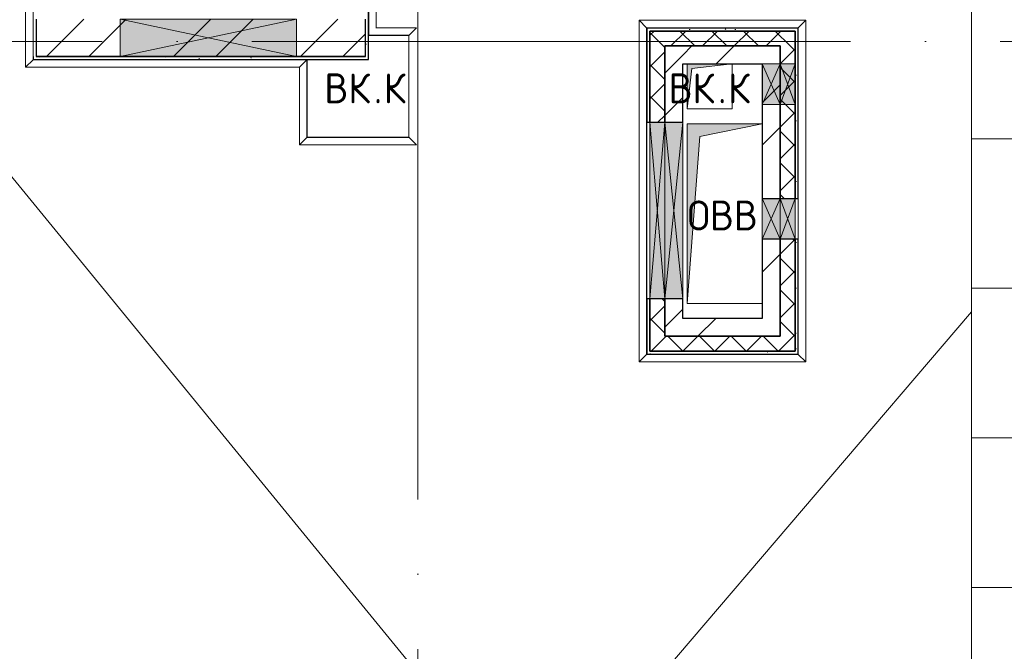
# Model space of a CAD drawing. Header units: millimetres. Extents: x -30540 to 150652, y -11730 to 123410.
# Tile 20 of 113: x -7825 to -1246, y 67575 to 71796. Entities that reach past the tile are written whole.
import ezdxf

# ---------------------------------------------------------------- set-up
doc = ezdxf.new("R2010")
doc.units = ezdxf.units.MM
doc.linetypes.add('ADSK_Линия сетки', pattern=[5000, 4000, -500, 0, -500])
for name, color, linetype, lineweight in [('A-____-NOTE-TEXT', 7, 'Continuous', 18), ('A-FLOR-____-OTLN', 7, 'Continuous', 18), ('A-GENM-____-OTLN', 7, 'Continuous', 18), ('A-GLAZ-____-MCUT', 7, 'Continuous', 9), ('A-GLAZ-____-OTLN', 7, 'Continuous', 18), ('A-ROOF-____-OTLN', 7, 'Continuous', 18), ('A-ROOF-____-PATT', 7, 'Continuous', 18), ('A-WALL-____-MCUT', 7, 'Continuous', 40), ('A-WALL-____-OTLN', 7, 'Continuous', 18), ('A-WALL-____-PATT', 7, 'Continuous', 40), ('I-WALL-____-MCUT', 7, 'Continuous', 40), ('I-WALL-____-OTLN', 7, 'Continuous', 18), ('M-EQPM-____-OTLN', 7, 'Continuous', 18), ('S-GRID-____-OTLN', 7, 'Continuous', 9)]:
    doc.layers.add(name, color=color, linetype=linetype, lineweight=lineweight)
doc.styles.add('GOST Common', font='GOST_Common.ttf', dxfattribs={"height": 200})
pattern_1 = [(45, (0, 0), (-424.264, 424.264), []), (45, (0, 282.8), (-424.264, 424.264), [])]
pattern_2 = [(45, (0, 0), (-106.06602, 106.06602), []), (135, (0, 0), (-106.06602, -106.06602), [])]
pattern_3 = [(0, (0, 0), (406.4, 101.6), [6.706, -298.094, 6.706, -298.094, -1625.6]), (0, (0, 0), (406.4, 101.6), [-609.6, 6.706, -602.894, 6.706, -298.094, -711.2]), (0, (0, 0), (406.4, 101.6), [-1524, 6.706, -196.494, 6.706, -501.294]), (120, (152.4, 50.8), (-291.18818, 301.15272), [6.706, -298.094, 6.706, -298.094, -1625.6]), (120, (152.4, 50.8), (-291.18818, 301.15272), [-609.6, 6.706, -602.894, 6.706, -298.094, -711.2]), (120, (152.4, 50.8), (-291.18818, 301.15272), [-1524, 6.706, -196.494, 6.706, -501.294]), (240, (203.2, 254), (-115.21182, -402.75272), [6.706, -298.094, 6.706, -298.094, -1625.6]), (240, (203.2, 254), (-115.21182, -402.75272), [-609.6, 6.706, -602.894, 6.706, -298.094, -711.2]), (240, (203.2, 254), (-115.21182, -402.75272), [-1524, 6.706, -196.494, 6.706, -501.294])]

# ---------------------------------------------------------------- blocks, each defined once
blk = doc.blocks.new('АР_Канал вертикальный прямоугольный - ВК_К-V8-Кровля ЭЛ')
at = {"layer": 'M-EQPM-____-OTLN', "lineweight": 13, "true_color": 0xe2e2e2}
blk.add_hatch(color=254, dxfattribs=at).paths.add_polyline_path([(-150, -150), (-120, 120), (150, 150), (-150, 150)])
at = {"layer": 'M-EQPM-____-OTLN', "color": 253, "lineweight": 13, "true_color": 0xaaaaaa}
for p, q in [((-150, 150), (-150, -150)), ((-150, 150), (-150, -150)), ((-150, -150), (-150, 150)), ((-120, 120), (150, 150)), ((-120, 120), (150, 150)), ((150, -150), (150, 150)), ((150, 150), (150, -150)), ((-150, -150), (-120, 120)), ((-150, -150), (-120, 120)), ((-150, -150), (150, -150)), ((150, -150), (-150, -150))]:
    blk.add_line(p, q, dxfattribs=at)
blk = doc.blocks.new('АР_Канал вертикальный прямоугольный - ОВВ-5078260-Кровля ЭЛ')
at = {"layer": 'M-EQPM-____-OTLN', "lineweight": 13, "true_color": 0xe2e2e2}
blk.add_hatch(color=254, dxfattribs=at).paths.add_polyline_path([(-250, -600), (-165, 515), (250, 600), (-250, 600), (-250, -473.1)])
at = {"layer": 'M-EQPM-____-OTLN', "color": 253, "lineweight": 13, "true_color": 0xaaaaaa}
for p, q in [((250, 600), (-250, 600)), ((-250, 600), (-250, -600)), ((250, 600), (-250, 600)), ((-250, 600), (-250, -600)), ((-250, -600), (-250, 600)), ((-250, 600), (250, 600)), ((-165, 515), (250, 600)), ((-165, 515), (250, 600)), ((-250, -600), (-165, 515)), ((-250, -600), (-165, 515)), ((-250, -600), (250, -600)), ((250, -600), (-250, -600))]:
    blk.add_line(p, q, dxfattribs=at)
blk = doc.blocks.new('АР_Отверстие прямоугольное - ОВВ-8089001-Кровля ЭЛ')
at = {"layer": 'A-GLAZ-____-OTLN', "lineweight": 13, "true_color": 0xf0f0f0}
blk.add_hatch(color=7, dxfattribs=at).paths.add_polyline_path([(-465, 125), (-465, -125), (715, -125), (715, 125)])
at = {"layer": 'A-GLAZ-____-MCUT', "color": 253, "lineweight": 15, "true_color": 0xaaaaaa}
for p, q in [((-465, 125), (-465, -125)), ((715, 125), (715, -125))]:
    blk.add_line(p, q, dxfattribs=at)
at = {"layer": 'A-GLAZ-____-OTLN', "color": 253, "lineweight": 5, "true_color": 0xaaaaaa}
for p, q in [((715, 125), (-465, -125)), ((-465, 125), (715, -125))]:
    blk.add_line(p, q, dxfattribs=at)
at = {"layer": 'A-GLAZ-____-OTLN', "color": 253, "lineweight": 13, "true_color": 0xaaaaaa}
for p, q in [((715, 125), (-465, 125)), ((-465, 125), (-465, -125)), ((715, -125), (715, 125)), ((-465, -125), (715, -125))]:
    blk.add_line(p, q, dxfattribs=at)
blk = doc.blocks.new('АР_Отверстие прямоугольное - ОВВ-7467230-Кровля ЭЛ')
at = {"layer": 'A-GLAZ-____-OTLN', "lineweight": 13, "true_color": 0xf0f0f0}
blk.add_hatch(color=7, dxfattribs=at).paths.add_polyline_path([(715, -60), (715, 60), (-465, 60), (-465, -60), (618.1, -60)])
at = {"layer": 'A-GLAZ-____-MCUT', "color": 253, "lineweight": 15, "true_color": 0xaaaaaa}
for p, q in [((-465, 60), (-465, -60)), ((715, 60), (715, -60))]:
    blk.add_line(p, q, dxfattribs=at)
at = {"layer": 'A-GLAZ-____-OTLN', "color": 253, "lineweight": 5, "true_color": 0xaaaaaa}
for p, q in [((715, 60), (-465, -60)), ((-465, 60), (715, -60))]:
    blk.add_line(p, q, dxfattribs=at)
at = {"layer": 'A-GLAZ-____-OTLN', "color": 253, "lineweight": 13, "true_color": 0xaaaaaa}
for p, q in [((715, 60), (-465, 60)), ((-465, 60), (-465, -60)), ((715, -60), (715, 60)), ((-465, -60), (715, -60))]:
    blk.add_line(p, q, dxfattribs=at)
blk = doc.blocks.new('АР_Отверстие прямоугольное - ОВВ-7976082-Кровля ЭЛ')
at = {"layer": 'A-GLAZ-____-OTLN', "lineweight": 13, "true_color": 0xf0f0f0}
blk.add_hatch(color=7, dxfattribs=at).paths.add_polyline_path([(-10, 60), (-10, -60), (260, -60), (260, 60)])
at = {"layer": 'A-GLAZ-____-MCUT', "color": 253, "lineweight": 15, "true_color": 0xaaaaaa}
for p, q in [((-10, 60), (-10, -60)), ((260, 60), (260, -60))]:
    blk.add_line(p, q, dxfattribs=at)
at = {"layer": 'A-GLAZ-____-OTLN', "color": 253, "lineweight": 5, "true_color": 0xaaaaaa}
for p, q in [((260, 60), (-10, -60)), ((-10, 60), (260, -60))]:
    blk.add_line(p, q, dxfattribs=at)
at = {"layer": 'A-GLAZ-____-OTLN', "color": 253, "lineweight": 13, "true_color": 0xaaaaaa}
for p, q in [((260, 60), (-10, 60)), ((-10, 60), (-10, -60)), ((260, -60), (260, 60)), ((-10, -60), (260, -60))]:
    blk.add_line(p, q, dxfattribs=at)
blk = doc.blocks.new('АР_Отверстие прямоугольное - ОВВ-7976011-Кровля ЭЛ')
at = {"layer": 'A-GLAZ-____-OTLN', "lineweight": 13, "true_color": 0xf0f0f0}
blk.add_hatch(color=7, dxfattribs=at).paths.add_polyline_path([(260, 50), (-10, 50), (-10, -50), (260, -50)])
at = {"layer": 'A-GLAZ-____-MCUT', "color": 253, "lineweight": 15, "true_color": 0xaaaaaa}
for p, q in [((-10, 50), (-10, -50)), ((260, 50), (260, -50))]:
    blk.add_line(p, q, dxfattribs=at)
at = {"layer": 'A-GLAZ-____-OTLN', "color": 253, "lineweight": 5, "true_color": 0xaaaaaa}
for p, q in [((260, 50), (-10, -50)), ((-10, 50), (260, -50))]:
    blk.add_line(p, q, dxfattribs=at)
at = {"layer": 'A-GLAZ-____-OTLN', "color": 253, "lineweight": 13, "true_color": 0xaaaaaa}
for p, q in [((260, 50), (-10, 50)), ((-10, 50), (-10, -50)), ((260, -50), (260, 50)), ((-10, -50), (260, -50))]:
    blk.add_line(p, q, dxfattribs=at)
blk = doc.blocks.new('АР_Отверстие прямоугольное - ОВВ-7467306-Кровля ЭЛ')
at = {"layer": 'A-GLAZ-____-OTLN', "lineweight": 13, "true_color": 0xf0f0f0}
blk.add_hatch(color=7, dxfattribs=at).paths.add_polyline_path([(-465, -50), (715, -50), (715, 50), (-465, 50)])
at = {"layer": 'A-GLAZ-____-MCUT', "color": 253, "lineweight": 15, "true_color": 0xaaaaaa}
for p, q in [((-465, 50), (-465, -50)), ((715, 50), (715, -50))]:
    blk.add_line(p, q, dxfattribs=at)
at = {"layer": 'A-GLAZ-____-OTLN', "color": 253, "lineweight": 5, "true_color": 0xaaaaaa}
for p, q in [((715, 50), (-465, -50)), ((-465, 50), (715, -50))]:
    blk.add_line(p, q, dxfattribs=at)
at = {"layer": 'A-GLAZ-____-OTLN', "color": 253, "lineweight": 13, "true_color": 0xaaaaaa}
for p, q in [((715, 50), (-465, 50)), ((-465, 50), (-465, -50)), ((715, -50), (715, 50)), ((-465, -50), (715, -50))]:
    blk.add_line(p, q, dxfattribs=at)
blk = doc.blocks.new('АР_Отверстие прямоугольное - ВК-8884799-Кровля ЭЛ')
at = {"layer": 'A-GLAZ-____-OTLN', "lineweight": 13, "true_color": 0xf0f0f0}
blk.add_hatch(color=7, dxfattribs=at).paths.add_polyline_path([(196.6, 60), (-10, 60), (-10, -60), (260, -60), (260, 60)])
at = {"layer": 'A-GLAZ-____-MCUT', "color": 253, "lineweight": 15, "true_color": 0xaaaaaa}
for p, q in [((-10, 60), (-10, -60)), ((260, 60), (260, -60))]:
    blk.add_line(p, q, dxfattribs=at)
at = {"layer": 'A-GLAZ-____-OTLN', "color": 253, "lineweight": 5, "true_color": 0xaaaaaa}
for p, q in [((260, 60), (-10, -60)), ((-10, 60), (260, -60))]:
    blk.add_line(p, q, dxfattribs=at)
at = {"layer": 'A-GLAZ-____-OTLN', "color": 253, "lineweight": 13, "true_color": 0xaaaaaa}
for p, q in [((260, 60), (-10, 60)), ((-10, 60), (-10, -60)), ((260, -60), (260, 60)), ((-10, -60), (260, -60))]:
    blk.add_line(p, q, dxfattribs=at)
blk = doc.blocks.new('АР_Отверстие прямоугольное - ВК-8884833-Кровля ЭЛ')
at = {"layer": 'A-GLAZ-____-OTLN', "lineweight": 13, "true_color": 0xf0f0f0}
blk.add_hatch(color=7, dxfattribs=at).paths.add_polyline_path([(-10, -50), (260, -50), (260, 50), (-10, 50)])
at = {"layer": 'A-GLAZ-____-MCUT', "color": 253, "lineweight": 15, "true_color": 0xaaaaaa}
for p, q in [((-10, 50), (-10, -50)), ((260, 50), (260, -50))]:
    blk.add_line(p, q, dxfattribs=at)
at = {"layer": 'A-GLAZ-____-OTLN', "color": 253, "lineweight": 5, "true_color": 0xaaaaaa}
for p, q in [((260, 50), (-10, -50)), ((-10, 50), (260, -50))]:
    blk.add_line(p, q, dxfattribs=at)
at = {"layer": 'A-GLAZ-____-OTLN', "color": 253, "lineweight": 13, "true_color": 0xaaaaaa}
for p, q in [((260, 50), (-10, 50)), ((-10, 50), (-10, -50)), ((260, -50), (260, 50)), ((-10, -50), (260, -50))]:
    blk.add_line(p, q, dxfattribs=at)
blk = doc.blocks.new('_GM_Dt-St-D_Фартук гнутый из оцинкованной стали_Пристенный_Тип 1__c-верхняя кромка с отгибом_ - ФС-1_3_50х70У100-1_5_t__RAL7016-8061170-Кровля ЭЛ')
at = {"layer": 'A-GENM-____-OTLN', "color": 253, "lineweight": 13, "true_color": 0xaaaaaa}
for p, q in [((0, 50), (1113, 50)), ((50, 0), (0, 50)), ((50, 0), (1063, 0)), ((50, 0), (50, -1.5)), ((1113, 50), (1063, 0)), ((1063, -1.5), (1063, 0))]:
    blk.add_line(p, q, dxfattribs=at)
blk = doc.blocks.new('_GM_Dt-St-D_Фартук гнутый из оцинкованной стали_Пристенный_Тип 1__c-верхняя кромка с отгибом_ - ФС-1_3_50х70У100-1_5_t__RAL7016-8063882-Кровля ЭЛ')
at = {"layer": 'A-GENM-____-OTLN', "color": 253, "lineweight": 13, "true_color": 0xaaaaaa}
for p, q in [((0, -50), (50, 0)), ((50, 1.5), (50, 0)), ((1063, 0), (50, 0)), ((1063, 0), (1063, 1.5)), ((1113, -50), (0, -50)), ((1063, 0), (1113, -50))]:
    blk.add_line(p, q, dxfattribs=at)
blk = doc.blocks.new('_GM_Dt-St-D_Фартук гнутый из оцинкованной стали_Пристенный_Тип 1__c-верхняя кромка с отгибом_ - ФС-1_3_50х70У100-1_5_t__RAL7016-V16-Кровля ЭЛ')
at = {"layer": 'A-GENM-____-OTLN', "color": 253, "lineweight": 13, "true_color": 0xaaaaaa}
for p, q in [((0, 50), (2283, 50)), ((50, 0), (0, 50)), ((50, 0), (2233, 0)), ((50, 0), (50, -1.5)), ((2283, 50), (2233, 0)), ((2233, -1.5), (2233, 0))]:
    blk.add_line(p, q, dxfattribs=at)
blk = doc.blocks.new('_GM_Dt-St-D_Фартук гнутый из оцинкованной стали_Пристенный_Тип 1__c-верхняя кромка с отгибом_ - ФС-1_3_50х70У100-1_5_t__RAL7016-8064487-Кровля ЭЛ')
at = {"layer": 'A-GENM-____-OTLN', "color": 253, "lineweight": 13, "true_color": 0xaaaaaa}
for p, q in [((50, 1.5), (50, 0)), ((2233, 0), (50, 0)), ((2233, 0), (2233, 1.5)), ((2233, 0), (2283, -50)), ((0, -50), (50, 0)), ((2283, -50), (0, -50))]:
    blk.add_line(p, q, dxfattribs=at)
blk = doc.blocks.new('_GM_Dt-St-D_Фартук гнутый из оцинкованной стали_Пристенный_Тип 1__c-верхняя кромка с отгибом_ - ФС-1_3_50х70У100-1_5_t__RAL7016-9134436-Кровля ЭЛ')
at = {"layer": 'A-GENM-____-OTLN', "color": 253, "lineweight": 13, "true_color": 0xaaaaaa}
for p, q in [((0, 1.5), (0, 0)), ((2230, 1.5), (0, 1.5)), ((2251.5, 0), (0, 0)), ((0, -50), (0, 0)), ((2251.5, 0), (2251.5, 1.5)), ((2251.5, 0), (2301.5, -50)), ((2301.5, -50), (0, -50))]:
    blk.add_line(p, q, dxfattribs=at)
blk = doc.blocks.new('_GM_Dt-St-D_Фартук гнутый из оцинкованной стали_Пристенный_Тип 1__c-верхняя кромка с отгибом_ - ФС-1_3_50х70У100-1_5_t__RAL7016-8948715-Кровля ЭЛ')
at = {"layer": 'A-GENM-____-OTLN', "color": 253, "lineweight": 13, "true_color": 0xaaaaaa}
for p, q in [((0, -50), (50, 0)), ((50, 1.5), (50, 0)), ((321.5, 0), (50, 0)), ((271.5, -50), (0, -50))]:
    blk.add_line(p, q, dxfattribs=at)
blk = doc.blocks.new('_GM_Dt-St-D_Фартук гнутый из оцинкованной стали_Пристенный_Тип 1__c-верхняя кромка с отгибом_ - ФС-1_3_50х70У100-1_5_t__RAL7016-8948870-Кровля ЭЛ')
at = {"layer": 'A-GENM-____-OTLN', "color": 253, "lineweight": 13, "true_color": 0xaaaaaa}
for p, q in [((0, -50), (50, 0)), ((50, 1.5), (50, 0)), ((732.8, 0), (50, 0)), ((732.8, 0), (732.8, 1.5)), ((732.8, 0), (782.8, -50)), ((782.8, -50), (0, -50))]:
    blk.add_line(p, q, dxfattribs=at)
blk = doc.blocks.new('_GM_Dt-St-D_Фартук гнутый из оцинкованной стали_Пристенный_Тип 1__c-верхняя кромка с отгибом_ - ФС-1_3_50х70У100-1_5_t__RAL7016-9134435-Кровля ЭЛ')
at = {"layer": 'A-GENM-____-OTLN', "color": 253, "lineweight": 13, "true_color": 0xaaaaaa}
for p, q in [((0, 50), (519.8, 50)), ((50, 0), (0, 50)), ((50, 0), (569.8, 0)), ((50, 0), (50, -1.5)), ((519.8, 50), (569.8, 0)), ((569.8, -1.5), (569.8, 0))]:
    blk.add_line(p, q, dxfattribs=at)
blk = doc.blocks.new('_GM_Dt-St-D_Фартук гнутый из оцинкованной стали_Пристенный_Тип 1__c-верхняя кромка с отгибом_ - ФС-1_3_50х70У100-1_5_t__RAL7016-9134440-Кровля ЭЛ')
at = {"layer": 'A-GENM-____-OTLN', "color": 253, "lineweight": 13, "true_color": 0xaaaaaa}
for p, q in [((0, 50), (450, 50)), ((0, 0), (0, 50)), ((0, 0), (500, 0)), ((0, 0), (0, -1.5))]:
    blk.add_line(p, q, dxfattribs=at)
blk = doc.blocks.new('_GM_Dt-St-D_Фартук гнутый из оцинкованной стали_Пристенный_Тип 1__c-верхняя кромка с отгибом_ - ФС-1_3_50х70У100-1_5_t__RAL7016-9134461-Кровля ЭЛ')
at = {"layer": 'A-GENM-____-OTLN', "color": 253, "lineweight": 13, "true_color": 0xaaaaaa}
for p, q in [((50, 1.5), (50, 0)), ((1881.5, 0), (50, 0)), ((0, -50), (50, 0)), ((1831.5, -50), (0, -50))]:
    blk.add_line(p, q, dxfattribs=at)
blk = doc.blocks.new('Наметкина 10_РД_АР_К1_отсоединено_rvt-1-Кровля ЭЛ')
at = {"layer": 'A-ROOF-____-PATT', "lineweight": 5, "true_color": 0xd2d2d2}
h = blk.add_hatch(dxfattribs=at)
h.set_pattern_fill('FP_6', color=254, style=0, pattern_type=2)
h.set_pattern_definition([(0, (0, 0), (0, 1000), []), (90, (0, 0), (-1000, 6e-14), [])])
h.paths.add_polyline_path([(-4928.5, 32164), (8725.3, 32164), (8725.3, 43350), (935.3, 43350), (935.3, 54289), (-1644.7, 54289), (-1644.7, 60150), (-464.7, 60150), (-464.7, 69650), (1013.8, 69650), (1012.3, 81278.5), (-1636.2, 81278.5), (-1636.2, 86641.5), (-564.7, 86641.5), (-564.7, 91950), (655.3, 91950), (655.3, 88074), (1555.3, 88074), (1555.3, 91850), (4135.3, 91850), (4135.3, 88074), (5035.3, 88074), (5035.3, 92950), (-11844.7, 92950), (-11844.7, 87234), (-10944.7, 87234), (-10944.7, 91950), (-8944.7, 91950), (-8944.7, 89950), (-8964.7, 89950), (-8964.7, 81980), (-13264.7, 81980), (-13264.7, 80980), (-7964.7, 80980), (-7964.7, 86374), (-6114.7, 86374), (-6114.7, 91950), (-1664.7, 91950), (-1664.7, 87470), (-2464.7, 87470), (-2464.7, 85540), (-4939.3, 85540), (-4939.3, 83313.9), (-4582.2, 83520), (-4577.2, 83511.3), (-4939.3, 83302.3), (-4939.3, 83171.5), (-3443.5, 83171.5), (-4032.2, 83511.3), (-4027.2, 83520), (-3423.5, 83171.5), (-2708.2, 83170), (-2708.2, 79971.5), (113.8, 79971.5), (113.8, 79650), (135.3, 79650), (135.3, 79350), (113.8, 79350), (113.8, 72890), (-2634.7, 72890), (-2634.7, 77050), (-12364.7, 77050), (-12364.7, 60150), (-3984.5, 60150), (-3984.5, 61050), (-11464.7, 61050), (-11464.7, 66650), (-10005.7, 66650), (-10005.7, 67499.8), (-9905.7, 67499.8), (-9905.7, 66650), (-8064.7, 66650), (-8064.7, 71650), (-8964.7, 71650), (-8964.7, 67650), (-11464.7, 67650), (-11464.7, 76050), (-3634.7, 76050), (-3634.7, 71890), (-1464.7, 71890), (-1464.7, 61050), (-3884.5, 61050), (-3884.5, 60150), (-2644.7, 60150), (-2644.7, 56441.5), (-2423.2, 56439.9), (-2423.2, 55268.5), (-2644.7, 55268.5), (-2644.7, 54289), (-3224.7, 54289), (-3224.3, 49541.5), (-2224.7, 49541.5), (-2224.7, 53389), (-164.7, 53389), (-164.7, 43954), (-5124.7, 43954), (-5123.2, 43431.5), (-5073.2, 43431.5), (-5073.2, 41668.5), (-5124.7, 41668.5), (-5124.7, 40650), (-3749.7, 40650), (-3749.7, 42500), (-3326.2, 42500), (-3304.7, 42521.5), (5456.8, 42521.5), (5456.8, 42500), (7825.3, 42500), (7825.3, 33064), (-5614.7, 33064), (-5614.7, 35439), (-2114.7, 35439), (-2114.7, 36339), (-6514.7, 36339), (-6514.7, 33064), (-11464.7, 33064), (-11464.7, 38676.9), (-8114.7, 38676.9), (-8114.7, 39950), (-11064.7, 39950), (-11062.7, 41950), (-8114.7, 41949), (-8114.7, 46108.5), (-5124.7, 46108.5), (-5124.7, 43980), (-4214.7, 43980), (-4214.7, 47208.5), (-6206.2, 47208.5), (-6206.2, 47964), (-9014.7, 47964), (-9015.7, 42949), (-11464.7, 42949), (-11464.7, 55136), (-12364.7, 55136), (-12364.7, 32164)])
at = {"layer": 'A-WALL-____-PATT', "lineweight": 5, "true_color": 0xaaaaaa}
h = blk.add_hatch(dxfattribs=at)
h.set_pattern_fill('FP_8', color=253, style=0, pattern_type=2)
h.set_pattern_definition(pattern_3)
h.paths.add_polyline_path([(-5514.7, 71530), (-5494.7, 71530), (-5494.7, 72190), (-5514.7, 72190), (-5514.7, 71550)])
h.paths.add_polyline_path([(-5494.7, 73760), (-5494.7, 75600), (-5514.7, 75600), (-5514.7, 73760)])
h = blk.add_hatch(dxfattribs=at)
h.set_pattern_fill('FP_2', color=253, style=0, pattern_type=2)
h.set_pattern_definition(pattern_1)
h.paths.add_polyline_path([(-5974.7, 71550), (-5514.7, 71550), (-5514.7, 71800), (-7714.7, 71800), (-7714.7, 71550), (-7154.7, 71550)])
h = blk.add_hatch(dxfattribs=at)
h.set_pattern_fill('FP_8', color=253, style=0, pattern_type=2)
h.set_pattern_definition(pattern_3)
h.paths.add_polyline_path([(-2644.7, 71720), (-2624.7, 71720), (-2624.7, 71740), (-3634.7, 71740), (-3634.7, 71720), (-2884.9, 71720)])
h = blk.add_hatch(dxfattribs=at)
h.set_pattern_fill('FP_8', color=253, style=0, pattern_type=2)
h.set_pattern_definition(pattern_3)
h.paths.add_polyline_path([(-3614.7, 69560), (-3614.7, 69930), (-3634.7, 69930), (-3634.7, 69560)])
h.paths.add_polyline_path([(-3614.7, 71110), (-3614.7, 71720), (-3634.7, 71720), (-3634.7, 71110)])
h = blk.add_hatch(dxfattribs=at)
h.set_pattern_fill('FP_3', color=253, style=0, pattern_type=2)
h.set_pattern_definition(pattern_2)
h.paths.add_polyline_path([(-2744.7, 71620), (-2644.7, 71620), (-2644.7, 71720), (-3614.7, 71720), (-3614.7, 71620), (-2884.9, 71620)])
h = blk.add_hatch(dxfattribs=at)
h.set_pattern_fill('FP_8', color=253, style=0, pattern_type=2)
h.set_pattern_definition(pattern_3)
h.paths.add_polyline_path([(-2644.7, 69560), (-2624.7, 69560), (-2624.7, 70330), (-2644.7, 70330), (-2644.7, 69580)])
h.paths.add_polyline_path([(-2624.7, 70600), (-2624.7, 71720), (-2644.7, 71720), (-2644.7, 70600)])
h = blk.add_hatch(dxfattribs=at)
h.set_pattern_fill('FP_3', color=253, style=0, pattern_type=2)
h.set_pattern_definition(pattern_2)
h.paths.add_polyline_path([(-3514.7, 69580), (-3514.7, 69930), (-3614.7, 69930), (-3614.7, 69580)])
h.paths.add_polyline_path([(-3514.7, 71110), (-3514.7, 71620), (-3614.7, 71620), (-3614.7, 71110)])
h = blk.add_hatch(dxfattribs=at)
h.set_pattern_fill('FP_2', color=253, style=0, pattern_type=2)
h.set_pattern_definition(pattern_1)
h.paths.add_polyline_path([(-3394.7, 69680), (-3394.7, 69930), (-3514.7, 69930), (-3514.7, 69680)])
h.paths.add_polyline_path([(-3514.7, 71110), (-3394.7, 71110), (-3394.7, 71620), (-3514.7, 71620)])
h = blk.add_hatch(dxfattribs=at)
h.set_pattern_fill('FP_2', color=253, style=0, pattern_type=2)
h.set_pattern_definition(pattern_1)
h.paths.add_polyline_path([(-3394.7, 71500), (-2864.7, 71500), (-2864.7, 71620), (-3394.7, 71620)])
h = blk.add_hatch(dxfattribs=at)
h.set_pattern_fill('FP_2', color=253, style=0, pattern_type=2)
h.set_pattern_definition(pattern_1)
h.paths.add_polyline_path([(-2864.7, 69680), (-2744.7, 69680), (-2744.7, 70330), (-2864.7, 70330), (-2864.7, 69800)])
h.paths.add_polyline_path([(-2744.7, 70600), (-2744.7, 71620), (-2864.7, 71620), (-2864.7, 70600)])
h = blk.add_hatch(dxfattribs=at)
h.set_pattern_fill('FP_3', color=253, style=0, pattern_type=2)
h.set_pattern_definition(pattern_2)
h.paths.add_polyline_path([(-2744.7, 69580), (-2644.7, 69580), (-2644.7, 70330), (-2744.7, 70330), (-2744.7, 69680)])
h.paths.add_polyline_path([(-2644.7, 70600), (-2644.7, 71620), (-2744.7, 71620), (-2744.7, 70600)])
h = blk.add_hatch(dxfattribs=at)
h.set_pattern_fill('FP_8', color=253, style=0, pattern_type=2)
h.set_pattern_definition(pattern_3)
h.paths.add_polyline_path([(-5974.7, 71530), (-5514.7, 71530), (-5514.7, 71550), (-7734.7, 71550), (-7734.7, 71530), (-7154.7, 71530)])
h = blk.add_hatch(dxfattribs=at)
h.set_pattern_fill('FP_2', color=253, style=0, pattern_type=2)
h.set_pattern_definition(pattern_1)
h.paths.add_polyline_path([(-2864.7, 69680), (-2864.7, 69800), (-3394.7, 69800), (-3394.7, 69680)])
h = blk.add_hatch(dxfattribs=at)
h.set_pattern_fill('FP_3', color=253, style=0, pattern_type=2)
h.set_pattern_definition(pattern_2)
h.paths.add_polyline_path([(-2744.7, 69580), (-2744.7, 69680), (-3514.7, 69680), (-3514.7, 69580)])
h = blk.add_hatch(dxfattribs=at)
h.set_pattern_fill('FP_8', color=253, style=0, pattern_type=2)
h.set_pattern_definition(pattern_3)
h.paths.add_polyline_path([(-2644.7, 69560), (-2644.7, 69580), (-3614.7, 69580), (-3614.7, 69560)])
at = {"layer": 'A-FLOR-____-OTLN', "color": 253, "lineweight": 13, "true_color": 0xaaaaaa}
for p, q in [((-5224.7, 71690), (-5494.7, 71690)), ((-5224.7, 71010), (-5224.7, 71690)), ((-5904.7, 71530), (-5904.7, 71010)), ((-5904.7, 71010), (-5224.7, 71010))]:
    blk.add_line(p, q, dxfattribs=at)
at = {"layer": 'A-ROOF-____-OTLN', "color": 253, "lineweight": 13, "true_color": 0xaaaaaa}
for p, q in [((-1464.7, 71890), (-1464.7, 61050)), ((-5175.9, 67441.5), (-8064.7, 70972.2)), ((-1464.7, 69843.6), (-4364.7, 66450))]:
    blk.add_line(p, q, dxfattribs=at)
at = {"layer": 'A-WALL-____-MCUT', "color": 253, "lineweight": 30, "true_color": 0xaaaaaa}
for p, q in [((-5494.7, 71530), (-5494.7, 72190)), ((-7714.7, 71800), (-7714.7, 71550)), ((-5514.7, 71550), (-5514.7, 71800)), ((-2624.7, 71740), (-3634.7, 71740)), ((-3634.7, 71740), (-3634.7, 71720)), ((-3634.7, 71720), (-3634.7, 71110)), ((-2644.7, 71720), (-3614.7, 71720)), ((-3614.7, 71720), (-3614.7, 71620)), ((-3614.7, 71720), (-2644.7, 71720)), ((-3614.7, 71110), (-3614.7, 71720)), ((-2644.7, 71620), (-2644.7, 71720)), ((-2644.7, 71720), (-2644.7, 71500)), ((-2624.7, 71720), (-2624.7, 71740)), ((-2624.7, 70600), (-2624.7, 71720)), ((-3614.7, 71620), (-3614.7, 71110)), ((-3514.7, 71620), (-2744.7, 71620)), ((-3514.7, 71110), (-3514.7, 71620)), ((-2744.7, 71620), (-2744.7, 71500)), ((-2644.7, 71500), (-2644.7, 71620)), ((-7734.7, 71550), (-7734.7, 71530)), ((-7734.7, 71530), (-5514.7, 71530)), ((-7714.7, 71550), (-7154.7, 71550)), ((-7154.7, 71550), (-7714.7, 71550)), ((-7154.7, 71550), (-5974.7, 71550)), ((-5974.7, 71550), (-7154.7, 71550)), ((-5974.7, 71550), (-5514.7, 71550)), ((-5514.7, 71550), (-5974.7, 71550)), ((-5514.7, 71530), (-5494.7, 71530)), ((-2744.7, 71500), (-2744.7, 71230)), ((-2644.7, 71230), (-2644.7, 71500)), ((-2644.7, 71500), (-2644.7, 71230)), ((-2744.7, 71230), (-2744.7, 70600)), ((-2644.7, 70600), (-2644.7, 71230)), ((-2644.7, 71230), (-2644.7, 70600)), ((-3634.7, 71110), (-3614.7, 71110)), ((-3614.7, 71110), (-3514.7, 71110)), ((-2744.7, 70600), (-2644.7, 70600)), ((-2644.7, 70600), (-2624.7, 70600)), ((-2644.7, 70330), (-2744.7, 70330)), ((-2744.7, 70330), (-2744.7, 69680)), ((-2644.7, 69580), (-2644.7, 70330)), ((-2624.7, 70330), (-2644.7, 70330)), ((-2644.7, 70330), (-2644.7, 69580)), ((-2624.7, 69560), (-2624.7, 70330)), ((-3634.7, 69930), (-3634.7, 69560)), ((-3614.7, 69930), (-3634.7, 69930)), ((-3614.7, 69930), (-3614.7, 69580)), ((-3514.7, 69930), (-3614.7, 69930)), ((-3614.7, 69580), (-3614.7, 69930)), ((-3514.7, 69680), (-3514.7, 69930)), ((-2744.7, 69680), (-3514.7, 69680)), ((-3634.7, 69560), (-3614.7, 69560)), ((-3614.7, 69580), (-3514.7, 69580)), ((-2644.7, 69580), (-3614.7, 69580)), ((-3614.7, 69560), (-2644.7, 69560)), ((-3514.7, 69580), (-2744.7, 69580)), ((-2744.7, 69580), (-2644.7, 69580)), ((-2644.7, 69560), (-2624.7, 69560))]:
    blk.add_line(p, q, dxfattribs=at)
at = {"layer": 'A-WALL-____-OTLN', "color": 253, "lineweight": 13, "true_color": 0xaaaaaa}
for p, q in [((-3634.7, 69930), (-3634.7, 71110)), ((-3614.7, 71110), (-3634.7, 71110)), ((-3614.7, 69930), (-3614.7, 71110)), ((-3514.7, 71110), (-3614.7, 71110)), ((-3614.7, 71110), (-3614.7, 69930)), ((-3514.7, 71110), (-3514.7, 69930)), ((-2744.7, 70330), (-2744.7, 70600)), ((-2644.7, 70600), (-2644.7, 70330)), ((-2644.7, 70600), (-2624.7, 70600)), ((-2644.7, 70330), (-2644.7, 70600)), ((-2624.7, 70600), (-2624.7, 70330)), ((-2644.7, 70330), (-2624.7, 70330)), ((-3614.7, 69930), (-3634.7, 69930)), ((-3614.7, 69930), (-3514.7, 69930))]:
    blk.add_line(p, q, dxfattribs=at)
at = {"layer": 'I-WALL-____-MCUT', "color": 253, "lineweight": 30, "true_color": 0xaaaaaa}
for p, q in [((-3514.7, 71620), (-3514.7, 71110)), ((-3394.7, 71620), (-3514.7, 71620)), ((-2864.7, 71620), (-3394.7, 71620)), ((-2744.7, 71620), (-2864.7, 71620)), ((-2744.7, 71500), (-2744.7, 71620)), ((-3394.7, 71500), (-2864.7, 71500)), ((-3394.7, 71110), (-3394.7, 71500)), ((-2864.7, 71500), (-2864.7, 71230)), ((-2744.7, 71230), (-2744.7, 71500)), ((-2864.7, 71230), (-2864.7, 70600)), ((-2744.7, 70600), (-2744.7, 71230)), ((-3514.7, 71110), (-3394.7, 71110)), ((-2864.7, 70600), (-2744.7, 70600)), ((-2744.7, 70330), (-2864.7, 70330)), ((-2864.7, 70330), (-2864.7, 69800)), ((-2744.7, 69680), (-2744.7, 70330)), ((-3514.7, 69930), (-3514.7, 69680)), ((-3394.7, 69930), (-3514.7, 69930)), ((-3394.7, 69800), (-3394.7, 69930)), ((-2864.7, 69800), (-3394.7, 69800)), ((-3514.7, 69680), (-3394.7, 69680)), ((-3394.7, 69680), (-2864.7, 69680)), ((-2864.7, 69680), (-2744.7, 69680))]:
    blk.add_line(p, q, dxfattribs=at)
at = {"layer": 'I-WALL-____-OTLN', "color": 253, "lineweight": 13, "true_color": 0xaaaaaa}
for p, q in [((-3514.7, 69930), (-3514.7, 71110)), ((-3394.7, 71110), (-3514.7, 71110)), ((-3394.7, 71110), (-3394.7, 69930)), ((-2864.7, 70330), (-2864.7, 70600)), ((-2744.7, 70600), (-2744.7, 70330)), ((-3514.7, 69930), (-3394.7, 69930))]:
    blk.add_line(p, q, dxfattribs=at)
at = {"layer": 'A-GENM-____-OTLN', "color": 254, "lineweight": 13, "true_color": 0xd4d4d4}
for name, p, rotation in [('_GM_Dt-St-D_Фартук гнутый из оцинкованной стали_Пристенный_Тип 1__c-верхняя кромка с отгибом_ - ФС-1_3_50х70У100-1_5_t__RAL7016-9134436-Кровля ЭЛ', (-7736.2, 73780), 270.0000000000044), ('_GM_Dt-St-D_Фартук гнутый из оцинкованной стали_Пристенный_Тип 1__c-верхняя кромка с отгибом_ - ФС-1_3_50х70У100-1_5_t__RAL7016-9134440-Кровля ЭЛ', (-5493.2, 72190), 269.9999999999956), ('_GM_Dt-St-D_Фартук гнутый из оцинкованной стали_Пристенный_Тип 1__c-верхняя кромка с отгибом_ - ФС-1_3_50х70У100-1_5_t__RAL7016-8064487-Кровля ЭЛ', (-3636.2, 71791.5), 269.9999999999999), ('_GM_Dt-St-D_Фартук гнутый из оцинкованной стали_Пристенный_Тип 1__c-верхняя кромка с отгибом_ - ФС-1_3_50х70У100-1_5_t__RAL7016-V16-Кровля ЭЛ', (-2623.2, 71791.5), 270.0000000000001), ('_GM_Dt-St-D_Фартук гнутый из оцинкованной стали_Пристенный_Тип 1__c-верхняя кромка с отгибом_ - ФС-1_3_50х70У100-1_5_t__RAL7016-8948715-Кровля ЭЛ', (-5173.2, 71691.5), 180), ('_GM_Dt-St-D_Фартук гнутый из оцинкованной стали_Пристенный_Тип 1__c-верхняя кромка с отгибом_ - ФС-1_3_50х70У100-1_5_t__RAL7016-9134435-Кровля ЭЛ', (-5906, 70958.7), 89.9999999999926)]:
    blk.add_blockref(name, p, dxfattribs=dict(at, rotation=rotation))
for name, p in [('_GM_Dt-St-D_Фартук гнутый из оцинкованной стали_Пристенный_Тип 1__c-верхняя кромка с отгибом_ - ФС-1_3_50х70У100-1_5_t__RAL7016-8061170-Кровля ЭЛ', (-3686.2, 71741.5)), ('_GM_Dt-St-D_Фартук гнутый из оцинкованной стали_Пристенный_Тип 1__c-верхняя кромка с отгибом_ - ФС-1_3_50х70У100-1_5_t__RAL7016-9134461-Кровля ЭЛ', (-7786.2, 71528.5)), ('_GM_Dt-St-D_Фартук гнутый из оцинкованной стали_Пристенный_Тип 1__c-верхняя кромка с отгибом_ - ФС-1_3_50х70У100-1_5_t__RAL7016-8948870-Кровля ЭЛ', (-5956, 71008.7)), ('_GM_Dt-St-D_Фартук гнутый из оцинкованной стали_Пристенный_Тип 1__c-верхняя кромка с отгибом_ - ФС-1_3_50х70У100-1_5_t__RAL7016-8063882-Кровля ЭЛ', (-3686.2, 69558.5))]:
    blk.add_blockref(name, p, dxfattribs=at)
at = {"layer": 'A-GLAZ-____-OTLN', "color": 254, "lineweight": 13, "true_color": 0xd4d4d4}
for name, p, rotation in [('АР_Отверстие прямоугольное - ОВВ-8089001-Кровля ЭЛ', (-6439.7, 71675), 180), ('АР_Отверстие прямоугольное - ВК-8884799-Кровля ЭЛ', (-2804.7, 71240), 89.99999999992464), ('АР_Отверстие прямоугольное - ВК-8884833-Кровля ЭЛ', (-2694.7, 71490), 269.999999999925), ('АР_Отверстие прямоугольное - ОВВ-7467306-Кровля ЭЛ', (-3564.7, 70395), 89.9999999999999), ('АР_Отверстие прямоугольное - ОВВ-7467230-Кровля ЭЛ', (-3454.7, 70645), 269.9999999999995), ('АР_Отверстие прямоугольное - ОВВ-7976082-Кровля ЭЛ', (-2804.7, 70340), 89.99999999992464), ('АР_Отверстие прямоугольное - ОВВ-7976011-Кровля ЭЛ', (-2694.7, 70590), 269.999999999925)]:
    blk.add_blockref(name, p, dxfattribs=dict(at, rotation=rotation))
at = {"layer": 'M-EQPM-____-OTLN', "color": 254, "lineweight": 13, "true_color": 0xd4d4d4}
for name, p in [('АР_Канал вертикальный прямоугольный - ВК_К-V8-Кровля ЭЛ', (-3214.7, 71350)), ('АР_Канал вертикальный прямоугольный - ОВВ-5078260-Кровля ЭЛ', (-3114.7, 70500))]:
    blk.add_blockref(name, p, dxfattribs=at)
at = {"layer": 'A-____-NOTE-TEXT', "color": 253, "lineweight": 5, "true_color": 0xaaaaaa, "char_height": 200, "attachment_point": 1, "style": 'GOST Common'}
for s, insert, width in [('ВК', (-5789.9, 71437.2), 400.844), ('\\fGOST Common|b0|i0|c204|p34|;К', (-5393, 71437.2), 192.405), ('ВК', (-3489.9, 71437.2), 400.844), ('\\fGOST Common|b0|i0|c204|p34|;К', (-3093, 71437.2), 192.405), ('\\fGOST Common|b0|i0|c204|p34|;.', (-5459.2, 71437.2), 80.169), ('\\fGOST Common|b0|i0|c204|p34|;.', (-3159.2, 71437.2), 80.169), ('ОВВ', (-3362.9, 70587.2), 609.282)]:
    blk.add_mtext(s, dxfattribs=dict(at, insert=insert, width=width))

msp = doc.modelspace()

# ---------------------------------------------------------------- linework, layer by layer
at = {"layer": 'S-GRID-____-OTLN', "color": 253, "linetype": 'ADSK_Линия сетки', "true_color": 0xaaaaaa}
for p, q in [((-5164.7, 23589.3), (-5164.7, 98105.9)), ((17726.8, 71650), (-28904.3, 71650))]:
    msp.add_line(p, q, dxfattribs=at)

# ---------------------------------------------------------------- block references
at = {"lineweight": 5}
msp.add_blockref('Наметкина 10_РД_АР_К1_отсоединено_rvt-1-Кровля ЭЛ', (0, 0), dxfattribs=at)

doc.saveas('drawing.dxf')
